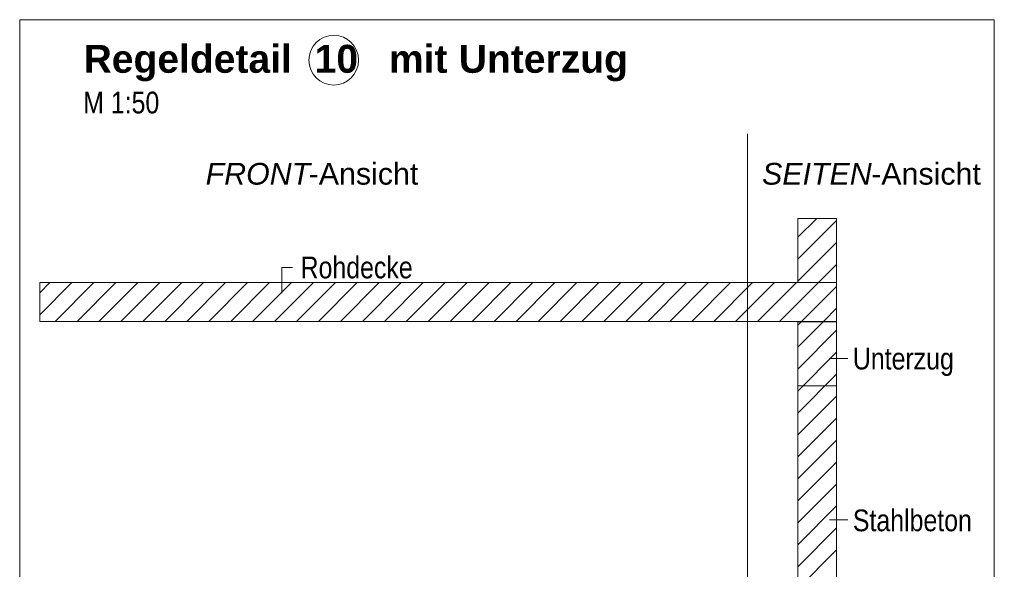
# Model space of a CAD drawing. Extents: x -620 to 300, y 62 to 1112.
# Tile 230 of 256: x 189 to 252, y 784 to 819. Entities that reach past the tile are written whole.
import ezdxf
from ezdxf.lldxf.tags import DXFTag

# ---------------------------------------------------------------- set-up
doc = ezdxf.new("R2010")
doc.units = 0
doc.layers.get('0').update_dxf_attribs({"lineweight": 13})
for name, color, linetype, lineweight, true_color in [('E_Detail_Beschriftung', 7, 'Continuous', 13, 0x009900), ('E_Detail_Wandschraffur', 7, 'Continuous', 5, 0xc0c0c0), ('E_Leerrohr Beschriftung', 1, 'Continuous', 9, 0xff0000)]:
    doc.layers.add(name, color=color, linetype=linetype, lineweight=lineweight, true_color=true_color)
doc.layers.add('E_Detail_Linie_Text_Bem', color=7, linetype='Continuous', lineweight=13)
doc.styles.get("Standard").update_dxf_attribs({"font": 'ARIALN.TTF'})
tags = doc.linetypes.add('fein_strichliert', pattern=[4, 1, -2, 1]).pattern_tags.tags
tags[8:9] = [DXFTag(74, 4), DXFTag(75, 0), DXFTag(340, '0'), DXFTag(46, 0.0), DXFTag(50, 0.0), DXFTag(44, 0.0), DXFTag(45, 0.0)]
tags[6:7] = [DXFTag(74, 4), DXFTag(75, 0), DXFTag(340, '0'), DXFTag(46, 0.0), DXFTag(50, 0.0), DXFTag(44, 0.0), DXFTag(45, 0.0)]
tags[4:5] = [DXFTag(74, 4), DXFTag(75, 0), DXFTag(340, '0'), DXFTag(46, 0.0), DXFTag(50, 0.0), DXFTag(44, 0.0), DXFTag(45, 0.0)]
tags = doc.linetypes.add('fein_strichliert-A06GA1N18I', pattern=[4, 1, -2, 1]).pattern_tags.tags
tags[8:9] = [DXFTag(74, 4), DXFTag(75, 0), DXFTag(340, '0'), DXFTag(46, 0.0), DXFTag(50, 0.0), DXFTag(44, 0.0), DXFTag(45, 0.0)]
tags[6:7] = [DXFTag(74, 4), DXFTag(75, 0), DXFTag(340, '0'), DXFTag(46, 0.0), DXFTag(50, 0.0), DXFTag(44, 0.0), DXFTag(45, 0.0)]
tags[4:5] = [DXFTag(74, 4), DXFTag(75, 0), DXFTag(340, '0'), DXFTag(46, 0.0), DXFTag(50, 0.0), DXFTag(44, 0.0), DXFTag(45, 0.0)]

# ---------------------------------------------------------------- blocks, each defined once
blk = doc.blocks.new('Referenz-A06GA1N28I')
at = {"layer": 'E_Detail_Linie_Text_Bem', "linetype": 'fein_strichliert-A06GA1N18I', "ltscale": 0.65}
for p, q in [((251.567, 819.294), (188.798, 819.294)), ((188.798, 819.294), (188.798, 757.977)), ((251.567, 757.977), (251.567, 819.294)), ((235.686, 759.058), (235.686, 811.938))]:
    blk.add_line(p, q, dxfattribs=at)
at = {"layer": 'E_Detail_Linie_Text_Bem', "linetype": 'Continuous', "ltscale": 0.13}
for p, q in [((238.915, 806.501), (241.415, 806.501)), ((238.915, 802.366), (238.915, 806.501)), ((241.415, 806.501), (241.415, 802.366)), ((241.415, 802.366), (190.087, 802.366)), ((190.087, 802.366), (190.087, 799.866)), ((241.415, 802.366), (238.915, 802.366)), ((241.415, 799.866), (241.415, 802.366)), ((190.087, 799.866), (200.48, 799.866)), ((190.087, 799.866), (238.915, 799.866)), ((200.48, 799.866), (241.415, 799.866)), ((238.915, 799.866), (241.415, 799.866)), ((238.915, 788.066), (238.915, 799.866)), ((238.915, 799.866), (241.415, 799.866)), ((238.915, 799.845), (241.415, 799.845)), ((238.915, 795.71), (238.915, 799.845)), ((241.415, 799.866), (241.415, 759.866)), ((241.415, 799.845), (241.415, 795.71)), ((241.415, 795.71), (238.915, 795.71)), ((238.915, 787.866), (238.915, 788.066)), ((238.915, 759.866), (238.915, 787.866))]:
    blk.add_line(p, q, dxfattribs=at)
at = {"layer": 'E_Detail_Linie_Text_Bem', "color": 0, "linetype": 'Continuous', "ltscale": 0.13}
for p, q in [((205.689, 801.687), (205.689, 803.335)), ((205.689, 803.335), (206.375, 803.335)), ((242.151, 797.478), (240.959, 797.478)), ((242.151, 787.085), (240.959, 787.085))]:
    blk.add_line(p, q, dxfattribs=at)
at = {"layer": 'E_Detail_Wandschraffur', "linetype": 'fein_strichliert', "ltscale": 0.13}
for p, q in [((238.915, 805.279), (240.136, 806.501)), ((238.915, 802.451), (241.415, 804.951)), ((190.087, 801.707), (190.747, 802.366)), ((191.075, 799.866), (193.575, 802.366)), ((193.904, 799.866), (196.404, 802.366)), ((196.732, 799.866), (199.232, 802.366)), ((199.561, 799.866), (202.061, 802.366)), ((202.389, 799.866), (204.889, 802.366)), ((205.218, 799.866), (207.718, 802.366)), ((208.046, 799.866), (210.546, 802.366)), ((210.874, 799.866), (213.374, 802.366)), ((213.703, 799.866), (216.203, 802.366)), ((216.531, 799.866), (219.031, 802.366)), ((219.36, 799.866), (221.86, 802.366)), ((222.188, 799.866), (224.688, 802.366)), ((225.017, 799.866), (227.517, 802.366)), ((227.845, 799.866), (230.345, 802.366)), ((230.673, 799.866), (233.173, 802.366)), ((233.502, 799.866), (236.002, 802.366)), ((236.33, 799.866), (238.83, 802.366)), ((239.159, 799.866), (241.415, 802.122)), ((238.915, 799.622), (239.159, 799.866)), ((238.915, 796.794), (241.415, 799.294)), ((238.915, 793.965), (241.415, 796.465)), ((238.915, 791.137), (241.415, 793.637)), ((238.915, 788.308), (241.415, 790.808)), ((238.915, 785.48), (241.415, 787.98)), ((238.915, 782.652), (241.415, 785.152))]:
    blk.add_line(p, q, dxfattribs=at)
at = {"layer": 'E_Detail_Wandschraffur', "linetype": 'ByBlock', "ltscale": 0.13}
for p, q in [((238.915, 803.865), (241.415, 806.365)), ((240.244, 802.366), (241.415, 803.536)), ((190.087, 800.293), (192.161, 802.366)), ((192.49, 799.866), (194.99, 802.366)), ((195.318, 799.866), (197.818, 802.366)), ((198.147, 799.866), (200.647, 802.366)), ((200.975, 799.866), (203.475, 802.366)), ((203.803, 799.866), (206.303, 802.366)), ((206.632, 799.866), (209.132, 802.366)), ((209.46, 799.866), (211.96, 802.366)), ((212.289, 799.866), (214.789, 802.366)), ((215.117, 799.866), (217.617, 802.366)), ((217.945, 799.866), (220.445, 802.366)), ((220.774, 799.866), (223.274, 802.366)), ((223.602, 799.866), (226.102, 802.366)), ((226.431, 799.866), (228.931, 802.366)), ((229.259, 799.866), (231.759, 802.366)), ((232.088, 799.866), (234.588, 802.366)), ((234.916, 799.866), (237.416, 802.366)), ((237.744, 799.866), (240.244, 802.366)), ((240.617, 799.911), (241.415, 800.708)), ((240.617, 799.911), (241.415, 800.708)), ((238.915, 798.208), (240.573, 799.866)), ((240.573, 799.866), (240.617, 799.911)), ((238.915, 795.38), (241.415, 797.88)), ((238.915, 792.551), (241.415, 795.051)), ((238.915, 789.723), (241.415, 792.223)), ((238.915, 786.894), (241.415, 789.394)), ((238.915, 784.066), (241.415, 786.566))]:
    blk.add_line(p, q, dxfattribs=at)
at = {"layer": 'E_Leerrohr Beschriftung', "linetype": 'Continuous', "ltscale": 0.13}
blk.add_circle((209.023, 816.686), 1.6, dxfattribs=at)
at = {"layer": 'E_Detail_Beschriftung', "color": 1, "linetype": 'Continuous', "lineweight": 35, "ltscale": 0.35, "true_color": 0xff0000, "char_height": 1.8, "attachment_point": 1}
for s, insert in [('{\\fArial|b1|i0;Regeldetail}', (192.916, 817.674)), ('{\\fArial|b1|i0;10}', (207.799, 817.674)), ('{\\fArial|b1|i0;mit}', (212.582, 817.674)), ('{\\fArial|b1|i0;Unterzug}', (217.083, 817.674))]:
    blk.add_mtext(s, dxfattribs=dict(at, insert=insert))
at = {"layer": 'E_Detail_Beschriftung', "linetype": 'Continuous', "ltscale": 0.13, "char_height": 1.4, "attachment_point": 1}
for s, insert in [('{\\fArial Narrow;M 1:50}', (192.886, 814.657)), ('{\\fArial Narrow;Rohdecke}', (206.891, 804.038)), ('{\\fArial Narrow;Unterzug}', (242.465, 798.168)), ('{\\fArial Narrow;Stahlbeton}', (242.465, 787.753))]:
    blk.add_mtext(s, dxfattribs=dict(at, insert=insert))
at = {"layer": 'E_Detail_Beschriftung', "linetype": 'Continuous', "lineweight": -2, "ltscale": 0.25, "char_height": 1.4, "attachment_point": 1}
for s, insert in [('{\\fArial|b0|i1;FRONT}', (200.776, 810.072)), ('{\\fArial;-Ansicht}', (207.411, 810.072)), ('{\\fArial|b0|i1;SEITEN}', (236.618, 810.072)), ('{\\fArial;-Ansicht}', (243.648, 810.072))]:
    blk.add_mtext(s, dxfattribs=dict(at, insert=insert))

msp = doc.modelspace()

# ---------------------------------------------------------------- block references
at = {"color": 8, "lineweight": 25, "ltscale": 0.25, "true_color": 0x808080}
msp.add_blockref('Referenz-A06GA1N28I', (0, 0), dxfattribs=at)

doc.saveas('drawing.dxf')
